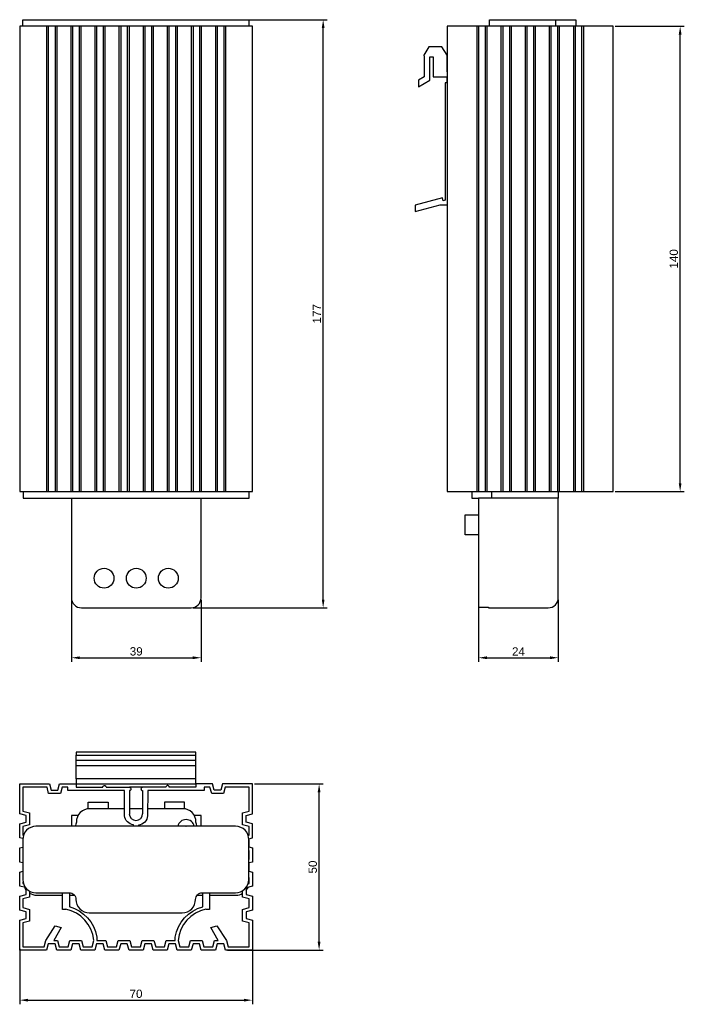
# Model space of a CAD drawing. Header units: millimetres. Extents: x 26 to 226, y 15 to 311.
import ezdxf

# ---------------------------------------------------------------- set-up
doc = ezdxf.new("R2010")
doc.units = ezdxf.units.MM
doc.layers.add('PDF_Geometry', color=7, linetype='Continuous')
doc.styles.get("Standard").update_dxf_attribs({"font": 'arial.ttf'})
doc.dimstyles.new('TDM', dxfattribs={"dimtxt": 2.5, "dimasz": 2.5, "dimexe": 1.25, "dimexo": 0.625, "dimtad": 1, "dimdec": 1, "dimtxsty": 'Standard', "dimcen": 2.5, "dimadec": 0, "dimazin": 0, "dimtfac": 1, "dimtdec": 1, "dimtmove": 0, "dimatfit": 3, "dimfxl": 1, "dimarcsym": 0})

# ---------------------------------------------------------------- blocks, each defined once
blk = doc.blocks.new('*D1')
at = {"color": 0, "lineweight": -2, "transparency": 16777216}
for p, q in [((41.21, 136.23), (41.21, 117.56)), ((80.19, 136.23), (80.19, 117.56)), ((43.71, 118.81), (77.69, 118.81))]:
    blk.add_line(p, q, dxfattribs=at)
at = {"color": 0, "transparency": 16777216}
for points in [[(43.71, 119.23), (43.71, 118.39), (41.21, 118.81)], [(77.69, 119.23), (77.69, 118.39), (80.19, 118.81)]]:
    blk.add_solid(points, dxfattribs=at)
at = {"layer": 'Defpoints', "color": 0, "transparency": 16777216}
for p in [(41.21, 136.85), (80.19, 136.85), (80.19, 118.81)]:
    blk.add_point(p, dxfattribs=at)
at = {"color": 0, "lineweight": 0, "transparency": 16777216, "insert": (60.7, 120.71), "char_height": 2.5, "attachment_point": 5}
blk.add_mtext('39', dxfattribs=at)
blk = doc.blocks.new('*D2')
at = {"color": 0, "lineweight": -2, "transparency": 16777216}
for p, q in [((163.68, 136.21), (163.68, 117.56)), ((187.68, 136.21), (187.68, 117.56)), ((166.18, 118.81), (185.18, 118.81))]:
    blk.add_line(p, q, dxfattribs=at)
at = {"color": 0, "transparency": 16777216}
for points in [[(166.18, 119.23), (166.18, 118.39), (163.68, 118.81)], [(185.18, 119.23), (185.18, 118.39), (187.68, 118.81)]]:
    blk.add_solid(points, dxfattribs=at)
at = {"layer": 'Defpoints', "color": 0, "transparency": 16777216}
for p in [(163.68, 136.83), (187.68, 136.83), (187.68, 118.81)]:
    blk.add_point(p, dxfattribs=at)
at = {"color": 0, "lineweight": 0, "transparency": 16777216, "insert": (175.68, 120.69), "char_height": 2.5, "attachment_point": 5}
blk.add_mtext('24', dxfattribs=at)
blk = doc.blocks.new('*D3')
at = {"color": 0, "lineweight": -2, "transparency": 16777216}
for p, q in [((92.37, 310.77), (118.18, 310.77)), ((116.93, 136.33), (116.93, 308.27)), ((77.85, 133.83), (118.18, 133.83))]:
    blk.add_line(p, q, dxfattribs=at)
at = {"color": 0, "transparency": 16777216}
for points in [[(116.52, 308.27), (117.35, 308.27), (116.93, 310.77)], [(116.52, 136.33), (117.35, 136.33), (116.93, 133.83)]]:
    blk.add_solid(points, dxfattribs=at)
at = {"layer": 'Defpoints', "color": 0, "transparency": 16777216}
for p in [(91.74, 310.77), (116.93, 310.77), (77.22, 133.83)]:
    blk.add_point(p, dxfattribs=at)
at = {"color": 0, "lineweight": 0, "transparency": 16777216, "insert": (115.05, 222.3), "char_height": 2.5, "attachment_point": 5, "rotation": 90}
blk.add_mtext('177', dxfattribs=at)
blk = doc.blocks.new('*D4')
at = {"color": 0, "lineweight": -2, "transparency": 16777216}
for p, q in [((204.81, 308.78), (225.58, 308.78)), ((224.33, 171.33), (224.33, 306.28)), ((204.81, 168.83), (225.58, 168.83))]:
    blk.add_line(p, q, dxfattribs=at)
at = {"color": 0, "transparency": 16777216}
for points in [[(223.91, 306.28), (224.75, 306.28), (224.33, 308.78)], [(223.91, 171.33), (224.75, 171.33), (224.33, 168.83)]]:
    blk.add_solid(points, dxfattribs=at)
at = {"layer": 'Defpoints', "color": 0, "transparency": 16777216}
for p in [(204.18, 308.78), (224.33, 308.78), (204.18, 168.83)]:
    blk.add_point(p, dxfattribs=at)
at = {"color": 0, "lineweight": 0, "transparency": 16777216, "insert": (222.43, 238.81), "char_height": 2.5, "attachment_point": 5, "rotation": 90}
blk.add_mtext('140', dxfattribs=at)
blk = doc.blocks.new('*D5')
at = {"color": 0, "lineweight": -2, "transparency": 16777216}
for p, q in [((25.63, 31.21), (25.63, 14.54)), ((95.63, 31.21), (95.63, 14.54)), ((28.13, 15.79), (93.13, 15.79))]:
    blk.add_line(p, q, dxfattribs=at)
at = {"color": 0, "transparency": 16777216}
for points in [[(28.13, 16.21), (28.13, 15.38), (25.63, 15.79)], [(93.13, 16.21), (93.13, 15.38), (95.63, 15.79)]]:
    blk.add_solid(points, dxfattribs=at)
at = {"layer": 'Defpoints', "color": 0, "transparency": 16777216}
for p in [(25.63, 31.83), (95.63, 31.83), (95.63, 15.79)]:
    blk.add_point(p, dxfattribs=at)
at = {"color": 0, "lineweight": 0, "transparency": 16777216, "insert": (60.63, 17.7), "char_height": 2.5, "attachment_point": 5}
blk.add_mtext('70', dxfattribs=at)
blk = doc.blocks.new('*D6')
at = {"color": 0, "lineweight": -2, "transparency": 16777216}
for p, q in [((96.26, 80.84), (116.96, 80.84)), ((115.71, 33.36), (115.71, 78.34)), ((88.18, 30.86), (116.96, 30.86))]:
    blk.add_line(p, q, dxfattribs=at)
at = {"color": 0, "transparency": 16777216}
for points in [[(115.29, 78.34), (116.13, 78.34), (115.71, 80.84)], [(115.29, 33.36), (116.13, 33.36), (115.71, 30.86)]]:
    blk.add_solid(points, dxfattribs=at)
at = {"layer": 'Defpoints', "color": 0, "transparency": 16777216}
for p in [(95.63, 80.84), (115.71, 80.84), (87.55, 30.86)]:
    blk.add_point(p, dxfattribs=at)
at = {"color": 0, "lineweight": 0, "transparency": 16777216, "insert": (113.81, 55.85), "char_height": 2.5, "attachment_point": 5, "rotation": 90}
blk.add_mtext('50', dxfattribs=at)

msp = doc.modelspace()

# ---------------------------------------------------------------- linework, layer by layer
at = {"layer": 'PDF_Geometry', "lineweight": 30}
for points in [[(87.55, 308.78), (87.55, 168.83), (95.63, 168.83), (95.63, 308.78), (87.55, 308.78), (87.04, 308.78), (85.01, 308.78), (84.5, 308.78), (80.27, 308.78), (79.76, 308.78), (77.78, 308.78), (77.27, 308.78), (73.04, 308.78), (72.53, 308.78), (70.54, 308.78), (69.99, 308.78), (65.8, 308.78), (65.25, 308.78), (63.26, 308.78), (62.75, 308.78), (58.52, 308.78), (58.01, 308.78), (56.02, 308.78), (55.47, 308.78), (51.28, 308.78), (50.73, 308.78), (48.74, 308.78), (48.23, 308.78), (44, 308.78), (43.49, 308.78), (41.51, 308.78), (41, 308.78), (36.77, 308.78), (36.26, 308.78), (34.23, 308.78), (33.72, 308.78), (25.63, 308.78), (25.63, 168.83), (33.72, 168.83)], [(26.57, 308.78), (26.57, 310.77), (26.65, 310.77), (26.86, 310.77), (27.24, 310.77), (27.75, 310.77), (28.34, 310.77), (29.02, 310.77), (29.78, 310.77), (30.54, 310.77), (40.57, 310.77), (41.08, 310.77), (41.55, 310.77), (41.97, 310.77), (42.31, 310.77), (42.52, 310.77), (42.56, 310.77), (42.65, 310.77), (42.86, 310.77), (43.24, 310.77), (43.75, 310.77), (44.34, 310.77), (45.02, 310.77), (45.78, 310.77), (46.58, 310.77), (74.56, 310.77), (75.36, 310.77), (76.12, 310.77), (76.8, 310.77), (77.39, 310.77), (77.9, 310.77), (78.28, 310.77), (78.49, 310.77), (78.58, 310.77), (78.66, 310.77), (78.83, 310.77), (79.17, 310.77), (79.59, 310.77), (80.06, 310.77), (80.57, 310.77), (90.6, 310.77), (91.36, 310.77), (92.12, 310.77), (92.8, 310.77), (93.39, 310.77), (93.9, 310.77), (94.28, 310.77), (94.49, 310.77), (94.58, 310.77), (94.58, 308.78)], [(33.72, 308.78), (33.72, 168.83), (34.23, 168.83)], [(34.23, 308.78), (34.23, 168.83), (36.26, 168.83)], [(36.26, 308.78), (36.26, 168.83), (36.77, 168.83)], [(36.77, 308.78), (36.77, 168.83), (41, 168.83)], [(41, 308.78), (41, 168.83), (41.51, 168.83)], [(41.51, 308.78), (41.51, 168.83), (43.49, 168.83)], [(43.49, 308.78), (43.49, 168.83), (44, 168.83)], [(44, 308.78), (44, 168.83), (48.23, 168.83)], [(48.23, 308.78), (48.23, 168.83), (48.74, 168.83)], [(48.74, 308.78), (48.74, 168.83), (50.73, 168.83)], [(50.73, 308.78), (50.73, 168.83), (51.28, 168.83)], [(51.28, 308.78), (51.28, 168.83), (55.47, 168.83)], [(55.47, 308.78), (55.47, 168.83), (56.02, 168.83)], [(56.02, 308.78), (56.02, 168.83), (58.01, 168.83)], [(58.01, 308.78), (58.01, 168.83), (58.52, 168.83)], [(58.52, 308.78), (58.52, 168.83), (62.75, 168.83)], [(62.75, 308.78), (62.75, 168.83), (63.26, 168.83)], [(63.26, 308.78), (63.26, 168.83), (65.25, 168.83)], [(65.25, 308.78), (65.25, 168.83), (65.8, 168.83)], [(65.8, 308.78), (65.8, 168.83), (69.99, 168.83)], [(69.99, 308.78), (69.99, 168.83), (70.54, 168.83)], [(70.54, 308.78), (70.54, 168.83), (72.53, 168.83)], [(72.53, 308.78), (72.53, 168.83), (73.04, 168.83)], [(73.04, 308.78), (73.04, 168.83), (77.27, 168.83)], [(77.27, 308.78), (77.27, 168.83), (77.78, 168.83)], [(77.78, 308.78), (77.78, 168.83), (79.76, 168.83)], [(79.76, 308.78), (79.76, 168.83), (80.27, 168.83)], [(80.27, 308.78), (80.27, 168.83), (84.5, 168.83)], [(84.5, 308.78), (84.5, 168.83), (85.01, 168.83)], [(85.01, 308.78), (85.01, 168.83), (87.04, 168.83)], [(87.04, 308.78), (87.04, 168.83), (87.55, 168.83)], [(170.96, 308.78), (170.66, 308.78), (170.41, 308.78), (166.22, 308.78), (165.67, 308.78), (163.68, 308.78), (163.17, 308.78), (154.2, 308.78), (154.2, 168.83), (163.17, 168.83)], [(163.17, 308.78), (163.17, 168.83), (163.68, 168.83)], [(163.68, 308.78), (163.68, 168.83), (165.67, 168.83)], [(165.67, 308.78), (165.67, 168.83), (166.22, 168.83)], [(166.22, 308.78), (166.22, 168.83), (170.41, 168.83)], [(166.94, 308.78), (166.94, 310.77), (167.02, 310.77), (167.28, 310.77), (167.62, 310.77), (168.12, 310.77), (168.72, 310.77), (169.44, 310.77), (170.15, 310.77), (170.96, 310.77), (182.94, 310.77), (183.74, 310.77), (184.5, 310.77), (185.18, 310.77), (185.77, 310.77), (186.28, 310.77), (186.66, 310.77), (186.87, 310.77), (186.96, 310.77)], [(170.41, 308.78), (170.41, 168.83), (170.75, 168.83), (171.68, 168.83), (173.16, 168.83), (173.46, 168.83)], [(195.21, 308.78), (195.21, 168.83), (204.18, 168.83), (204.18, 308.78), (195.21, 308.78), (194.7, 308.78), (192.71, 308.78), (192.2, 308.78), (187.97, 308.78), (187.46, 308.78), (185.6, 308.78), (185.39, 308.78), (184.92, 308.78), (180.69, 308.78), (180.44, 308.78), (177.94, 308.78), (177.69, 308.78), (173.46, 308.78), (173.2, 308.78), (170.96, 308.78), (170.96, 168.83)], [(172.95, 308.78), (172.95, 168.83)], [(173.46, 308.78), (173.46, 168.83), (177.69, 168.83)], [(177.69, 308.78), (177.69, 168.83), (177.94, 168.83), (180.44, 168.83), (180.69, 168.83)], [(178.2, 308.78), (178.2, 168.83)], [(180.18, 308.78), (180.18, 168.83)], [(180.69, 308.78), (180.69, 168.83), (184.92, 168.83)], [(184.92, 308.78), (184.92, 168.83), (185.31, 168.83), (186.15, 168.83), (187.46, 168.83)], [(185.43, 308.78), (185.43, 168.83)], [(186.96, 308.78), (186.96, 310.77), (187.04, 310.77), (187.21, 310.77), (187.55, 310.77), (187.97, 310.77), (188.44, 310.77), (188.95, 310.77), (189.75, 310.77), (190.47, 310.77), (191.19, 310.77), (191.78, 310.77), (192.29, 310.77), (192.67, 310.77), (192.88, 310.77), (192.97, 310.77), (192.97, 308.78)], [(187.46, 308.78), (187.46, 168.83), (187.97, 168.83)], [(187.97, 308.78), (187.97, 168.83), (192.2, 168.83)], [(192.2, 308.78), (192.2, 168.83), (192.71, 168.83)], [(192.71, 308.78), (192.71, 168.83), (194.7, 168.83)], [(194.7, 308.78), (194.7, 168.83), (195.21, 168.83)], [(154.2, 295.07), (154.2, 300.07), (152.68, 302.65), (148.7, 302.65), (147.17, 300.07), (147.3, 299.56), (147.3, 293.59), (145.57, 292.58), (145.57, 290.59), (149.04, 292.58), (149.04, 299.64), (150.05, 299.64), (150.05, 293.55), (154.16, 293.55), (154.16, 291.73), (153.61, 291.73), (153.61, 256.43), (153.01, 256.26), (152.8, 257.15), (144.63, 254.95), (144.63, 253.05), (152.13, 255.08), (154.2, 255.08)], [(26.69, 168.83), (26.69, 166.8), (26.78, 166.8), (26.99, 166.8), (27.37, 166.8), (27.88, 166.8), (28.47, 166.8), (29.15, 166.8), (29.91, 166.8), (30.71, 166.8), (90.73, 166.8), (91.49, 166.8), (92.25, 166.8), (92.93, 166.8), (93.52, 166.8), (94.03, 166.8), (94.41, 166.8), (94.62, 166.8), (94.7, 166.8), (94.7, 168.83)], [(44.21, 166.8), (77.22, 166.8)], [(161.65, 168.83), (161.65, 166.8), (161.73, 166.8), (161.99, 166.8), (162.41, 166.8), (163, 166.8), (163.68, 166.8)], [(167.66, 166.8), (167.66, 168.83)], [(163.68, 155.79), (159.66, 155.79), (159.66, 155.88), (159.66, 156.09), (159.66, 156.47), (159.66, 156.93), (159.66, 157.53), (159.66, 158.16), (159.66, 158.8), (159.66, 159.47), (159.66, 160.11), (159.66, 160.66), (159.66, 161.17), (159.66, 161.51), (159.66, 161.72), (159.66, 161.8), (163.68, 161.8)], [(78.62, 86.34), (78.62, 87.87), (42.61, 87.87), (42.61, 89.47)], [(78.62, 87.87), (78.62, 89.47)], [(78.62, 82.36), (78.62, 86.34), (42.61, 86.34), (42.61, 87.87)], [(42.61, 82.36), (42.61, 80.84), (78.62, 80.84), (78.62, 82.36), (42.61, 82.36), (42.61, 86.34)], [(26.57, 64.38), (25.63, 64.63), (25.63, 68.82), (27.54, 69.37), (27.54, 71.36), (25.63, 71.87), (25.63, 80.84), (34.61, 80.84), (35.11, 78.94), (37.1, 78.94), (37.65, 80.84), (42.65, 80.84), (42.65, 79.87), (50.65, 79.87), (50.65, 79.99), (50.69, 80.08), (50.77, 80.21), (50.9, 80.29), (51.03, 80.33), (51.15, 80.33), (51.28, 80.33), (51.41, 80.29), (51.49, 80.21), (51.58, 80.08), (51.62, 79.99), (51.62, 79.87), (58.65, 79.87), (58.77, 79.82), (58.9, 79.78), (58.98, 79.7), (59.07, 79.61), (59.11, 79.49), (59.15, 79.36), (59.11, 79.23), (59.07, 79.1), (58.98, 78.98), (58.9, 78.89), (58.77, 78.85), (58.65, 78.85), (58.65, 71.83)], [(42.61, 80.84), (42.61, 80.84)], [(62.62, 79.87), (58.65, 79.87)], [(46.2, 73.35), (46.2, 75.38), (46.29, 75.38), (46.5, 75.38), (46.84, 75.38), (47.35, 75.38), (47.9, 75.38), (48.53, 75.38), (49.21, 75.38), (49.89, 75.38), (50.52, 75.38), (51.07, 75.38), (51.54, 75.38), (51.92, 75.38), (52.13, 75.38), (52.21, 75.38), (52.21, 73.39)], [(75.19, 73.35), (75.19, 75.38), (75.15, 75.38), (74.9, 75.38), (74.56, 75.38), (74.09, 75.38), (73.5, 75.38), (72.87, 75.38), (72.19, 75.38), (71.55, 75.38), (70.92, 75.38), (70.33, 75.38), (69.86, 75.38), (69.52, 75.38), (69.27, 75.38), (69.18, 75.38), (69.18, 73.39)], [(43.2, 71.32), (43.2, 71.36), (41.21, 71.36), (41.21, 68.1)], [(43.2, 71.36), (43.24, 71.36)], [(62.62, 73.39), (58.65, 73.39)], [(78.16, 71.36), (78.2, 71.36)], [(80.19, 68.1), (80.19, 71.36), (78.2, 71.36), (78.2, 71.32)], [(26.57, 57.1), (25.63, 57.35), (25.63, 61.58), (26.57, 61.84)], [(94.58, 61.88), (95.63, 61.58), (95.63, 57.35), (94.58, 57.1)], [(94.58, 58.11), (94.66, 58.11), (94.66, 60.82), (94.58, 60.82)], [(94.7, 54.56), (94.7, 57.1)], [(27.41, 49.65), (25.63, 50.11), (25.63, 54.35), (26.57, 54.6)], [(94.58, 54.6), (95.63, 54.35), (95.63, 50.11), (93.73, 49.61), (93.73, 47.58), (95.63, 47.07), (95.63, 42.84), (93.73, 42.33), (93.73, 40.34), (95.63, 39.83), (95.63, 30.86), (87.55, 30.86), (87.04, 32.76), (85.01, 32.76), (84.5, 30.86), (80.27, 30.86), (79.76, 32.76), (77.78, 32.76), (77.27, 30.86), (73.04, 30.86), (72.53, 32.76), (70.54, 32.76), (69.99, 30.86), (65.8, 30.86), (65.25, 32.76), (63.26, 32.76), (62.75, 30.86), (58.52, 30.86), (58.01, 32.76), (56.02, 32.76), (55.47, 30.86), (51.28, 30.86), (50.73, 32.76), (48.74, 32.76), (48.23, 30.86), (44, 30.86), (43.49, 32.76), (41.51, 32.76), (41, 30.86), (36.77, 30.86), (36.26, 32.76), (34.23, 32.76), (33.72, 30.86), (25.63, 30.86), (25.63, 39.83), (27.54, 40.34), (27.54, 42.33), (25.63, 42.84), (25.63, 47.07), (27.54, 47.58), (27.54, 49.44)], [(26.61, 51.38), (26.61, 50.88), (26.78, 50.83)], [(94.37, 50.79), (94.66, 50.88), (94.66, 52.65), (94.58, 52.65)], [(28.55, 48.63), (28.55, 46.81), (26.61, 46.31), (26.61, 43.64), (28.55, 43.09), (28.55, 39.58), (26.61, 39.07), (26.61, 31.83), (32.96, 31.83), (33.46, 33.78), (36.34, 38.14), (38.12, 37.67), (35.88, 33.78), (37.02, 33.78), (37.53, 31.83), (40.19, 31.83), (40.74, 33.78), (44.26, 33.78), (44.76, 31.83), (47.47, 31.83), (47.98, 33.78)], [(39.56, 43.09), (38.54, 43.09), (38.54, 48.08)], [(82.73, 48.08), (82.73, 43.09), (81.71, 43.09)], [(40.57, 47.36), (42.1, 47.36)], [(79.04, 47.36), (80.7, 47.36)]]:
    msp.add_lwpolyline(points, dxfattribs=at)
for points in [[(41.21, 166.8), (41.21, 136.85, 0.414214), (44.21, 133.83), (77.22, 133.83, 0.414214), (80.19, 136.83), (80.19, 166.8)], [(187.68, 168.83), (187.68, 166.8), (187.59, 166.8), (187.34, 166.8), (187, 166.8), (186.49, 166.8), (185.9, 166.8), (185.18, 166.8), (184.46, 166.8), (183.66, 166.8), (171.68, 166.8), (170.87, 166.8), (170.11, 166.8), (169.44, 166.8), (168.84, 166.8), (168.33, 166.8), (167.95, 166.8), (167.74, 166.8), (167.66, 166.8), (167.62, 166.8), (163.68, 166.8), (163.68, 136.83), (163.68, 136.07), (163.68, 135.39), (163.68, 134.8), (163.68, 134.29), (163.68, 134), (166.64, 134), (166.64, 133.87), (166.64, 133.83), (184.67, 133.83, 0.414214), (187.68, 136.83), (187.68, 166.8)], [(94.7, 61.84), (94.7, 63.36, 0.060522), (94.58, 64.33), (95.63, 64.63), (95.63, 68.82), (93.73, 69.37), (93.73, 71.36), (95.63, 71.87), (95.63, 80.84), (86.66, 80.84), (86.15, 78.94), (84.17, 78.94), (83.62, 80.84), (78.62, 80.84), (78.62, 79.87), (70.62, 79.87), (70.62, 79.99), (70.58, 80.08), (70.5, 80.21), (70.37, 80.29), (70.24, 80.33), (70.11, 80.33), (69.99, 80.33), (69.86, 80.29), (69.78, 80.21), (69.69, 80.08), (69.65, 79.99), (69.65, 79.87), (62.62, 79.87), (62.5, 79.82), (62.37, 79.78), (62.29, 79.7), (62.2, 79.61), (62.16, 79.49), (62.12, 79.36), (62.16, 79.23), (62.2, 79.1), (62.29, 78.98), (62.37, 78.89), (62.5, 78.85), (62.62, 78.85), (62.62, 71.83)], [(59.87, 68.1), (59.85, 68.52, -0.326823), (57.12, 71.23), (57.12, 78.85), (40.15, 78.85), (40.15, 79.87), (38.42, 79.87), (37.91, 77.92), (34.35, 77.92), (33.85, 79.87), (26.61, 79.87), (26.61, 72.63), (28.55, 72.12), (28.55, 68.57), (26.61, 68.06), (26.61, 65.39), (26.78, 65.35)], [(94.41, 65.31), (94.66, 65.39), (94.66, 68.06), (92.71, 68.57), (92.71, 72.12), (94.66, 72.63), (94.66, 79.87), (87.42, 79.87), (86.92, 77.92), (83.4, 77.92), (82.85, 79.87), (81.12, 79.87), (81.12, 78.85), (64.15, 78.85), (64.13, 71.23, -0.347565), (61.4, 68.48), (61.4, 68.1)], [(57.12, 73.39), (46.71, 73.39, 0.414214), (42.69, 69.39, -0.177445), (42.21, 68.09)], [(79.14, 68.09, -0.177445), (78.66, 69.39, 0.414214), (74.69, 73.39), (64.15, 73.39)], [(90.58, 48.13, 0.414214), (94.58, 52.1), (94.58, 64.08, 0.414214), (90.6, 68.1), (30.54, 68.1, 0.414214), (26.57, 64.08), (26.57, 52.1, 0.414214), (30.54, 48.08), (40.57, 48.08), (40.57, 43.89)], [(28.56, 48.02, 0.141704), (30.71, 47.36), (38.54, 47.36)], [(40.52, 43.95, -0.289995), (48.87, 34.79), (48.87, 33.78), (51.54, 33.78), (52.04, 31.83), (54.71, 31.83), (55.26, 33.78), (58.77, 33.78), (59.28, 31.83), (61.99, 31.83), (62.5, 33.78), (66.01, 33.78), (66.56, 31.83), (69.23, 31.83), (69.73, 33.78), (72.4, 33.78), (72.4, 34.79, -0.288774), (80.7, 43.89), (80.7, 48.08)], [(40.55, 48.13, -0.414214), (42.56, 46.12, 0.414214), (46.58, 42.07), (74.56, 42.07, 0.414214), (78.54, 46.12, -0.414214), (80.57, 48.08), (90.6, 48.08)], [(81.68, 43.13, 0.32993), (73.29, 33.78), (73.8, 31.83), (76.51, 31.83), (77.01, 33.78), (80.53, 33.78), (81.08, 31.83), (83.74, 31.83), (84.25, 33.78), (85.39, 33.78), (83.15, 37.67), (84.93, 38.14), (87.81, 33.78), (88.31, 31.83), (94.66, 31.83), (94.66, 39.07), (92.71, 39.58), (92.71, 43.09), (94.66, 43.64), (94.66, 46.31), (92.71, 46.81), (92.71, 48.72)], [(82.73, 47.36), (90.73, 47.36, 0.131742), (92.71, 47.94)]]:
    msp.add_lwpolyline(points, format="xyb", dxfattribs=at)
msp.add_lwpolyline([(42.61, 89.47), (78.62, 89.47), (78.62, 90.4), (42.61, 90.4)], close=True, dxfattribs=at)
for centre in [(51.01, 142.74), (60.7, 142.74), (70.35, 142.74)]:
    msp.add_circle(centre, 2.98, dxfattribs=at)
for centre, radius, start, end in [((60.61, 71.89), 2.01, 180.1373, 359.8627), ((75.68, 67.61), 2.52, 11.0576, 168.9421), ((75.68, 67.61), 0.487, 73.515, 106.485), ((30.69, 51.41), 4, 185.0811, 187.5862), ((30.69, 51.41), 4, 204.3457, 218.3917), ((90.7, 51.41), 4, 318.6145, 336.2915), ((37.46, 32.83), 10.52, 5.4053, 78.75)]:
    msp.add_arc(centre, radius, start, end, dxfattribs=at)

# ---------------------------------------------------------------- dimensions: what is measured, and where the dimension line sits
at = {"lineweight": 0}
dim = msp.add_linear_dim(base=(116.93, 310.77), p1=(77.22, 133.83), p2=(91.74, 310.77), angle=90, text='177', dimstyle='TDM', dxfattribs=at)
dim.commit()
dim.dimension.update_dxf_attribs({"geometry": '*D3', "text_midpoint": (115.05, 222.3)})
for base, p1, p2, picture, middle in [((224.3311, 308.7845), (204.1812, 168.8268), (204.1812, 308.7845), '*D4', (222.4297, 238.8057)), ((115.71, 80.84), (87.55, 30.86), (95.63, 80.84), '*D6', (113.81, 55.85))]:
    dim = msp.add_linear_dim(base=base, p1=p1, p2=p2, angle=90, dimstyle='TDM', dxfattribs=at)
    dim.commit()
    dim.dimension.update_dxf_attribs({"geometry": picture, "text_midpoint": middle})
for base, p1, p2, picture, middle in [((80.19, 118.81), (41.21, 136.85), (80.19, 136.85), '*D1', (60.7, 120.71)), ((187.68, 118.81), (163.68, 136.83), (187.68, 136.83), '*D2', (175.68, 120.69)), ((95.63, 15.79), (25.63, 31.83), (95.63, 31.83), '*D5', (60.63, 17.7))]:
    dim = msp.add_linear_dim(base=base, p1=p1, p2=p2, dimstyle='TDM', dxfattribs=at)
    dim.commit()
    dim.dimension.update_dxf_attribs({"geometry": picture, "text_midpoint": middle})

doc.saveas('drawing.dxf')
